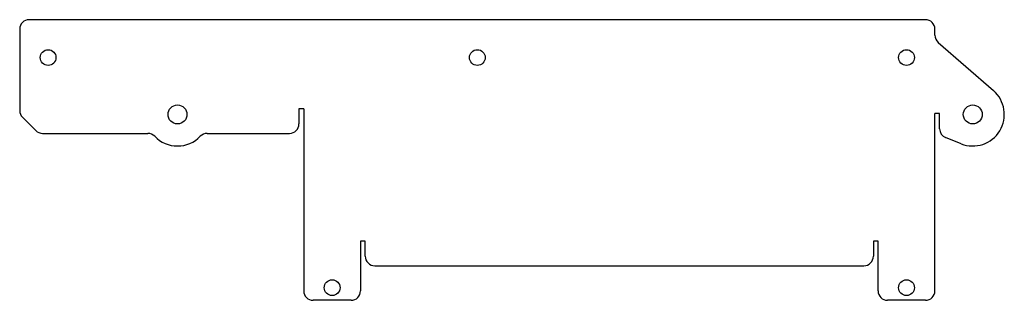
# Model space of a CAD drawing. Header units: millimetres. Extents: x -72 to 84, y -35 to 9.
import ezdxf

# ---------------------------------------------------------------- set-up
doc = ezdxf.new("R2010")
doc.units = ezdxf.units.MM

msp = doc.modelspace()

# ---------------------------------------------------------------- linework, layer by layer
at = {"color": 7, "linetype": 'Continuous', "lineweight": 25}
for p, q in [((71, 9), (-71, 9)), ((-72.5, 7.5), (-72.5, -5.38)), ((72.5, 6.53), (72.5, 7.5)), ((73.02, 5.4), (81.78, -2.23)), ((-28.25, -5.1), (-28.25, -7.5)), ((-27.5, -5.1), (-28.25, -5.1)), ((-27.5, -5.1), (-27.5, -33.94)), ((72.5, -33.94), (72.5, -5.85)), ((73.25, -5.85), (72.5, -5.85)), ((73.25, -8.28), (73.25, -5.85)), ((-72.06, -6.44), (-69.94, -8.56)), ((-68.88, -9), (-52.19, -9)), ((-42.81, -9), (-29.75, -9)), ((76.66, -10.65), (74.2, -9.67)), ((-18.5, -26.07), (-18.5, -33.94)), ((-17.75, -26.07), (-18.5, -26.07)), ((-17.75, -28.47), (-17.75, -26.07)), ((62.75, -26.07), (62.75, -28.47)), ((63.5, -26.07), (62.75, -26.07)), ((63.5, -33.94), (63.5, -26.07)), ((-16.25, -29.97), (61.25, -29.97)), ((-20, -35.44), (-26, -35.44)), ((71, -35.44), (65, -35.44))]:
    msp.add_line(p, q, dxfattribs=at)
for centre, radius in [((-68, 3), 1.25), ((0, 3), 1.25), ((68, 3), 1.25), ((-47.5, -6), 1.5), ((78.5, -6), 1.5), ((-23, -33.44), 1.25), ((68, -33.44), 1.25)]:
    msp.add_circle(centre, radius, dxfattribs=at)
for centre, radius, start, end in [((-71, 7.5), 1.5, 90, 180), ((71, 7.5), 1.5, 0, 90), ((74, 6.53), 1.5, 180, 228.9676), ((78.5, -6), 5, 248.3754, 48.9676), ((-71, -5.38), 1.5, 180, 225), ((-29.75, -7.5), 1.5, 270, 0), ((-68.88, -7.5), 1.5, 225, 270), ((-52.19, -10.5), 1.5, 43.8131, 90), ((-42.81, -10.5), 1.5, 90, 136.1869), ((74.75, -8.28), 1.5, 180, 248.3754), ((-47.5, -6), 5, 223.8131, 316.1869), ((-16.25, -28.47), 1.5, 180, 270), ((61.25, -28.47), 1.5, 270, 0), ((-26, -33.94), 1.5, 180, 270), ((-20, -33.94), 1.5, 270, 0), ((65, -33.94), 1.5, 180, 270), ((71, -33.94), 1.5, 270, 0)]:
    msp.add_arc(centre, radius, start, end, dxfattribs=at)

doc.saveas('drawing.dxf')
